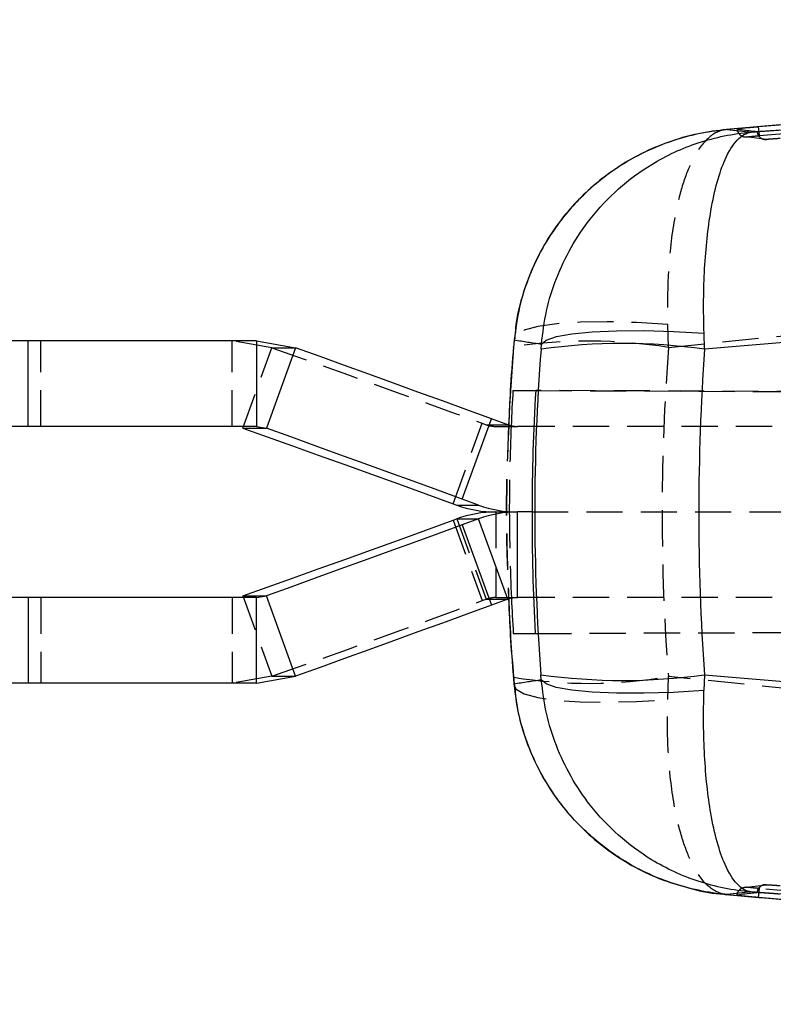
# Model space of a CAD drawing. Extents: x 6 to 410, y 86 to 287.
# Tile 5 of 13: x 146 to 172, y 105 to 139. Entities that reach past the tile are written whole.
import ezdxf

# ---------------------------------------------------------------- set-up
doc = ezdxf.new("R2010")
doc.units = 0
doc.linetypes.add('HIDDEN', pattern=[1.905, 1.27, -0.635])
doc.layers.get('0').update_dxf_attribs({"linetype": 'CONTINUOUS'})

msp = doc.modelspace()

# ---------------------------------------------------------------- linework, layer by layer
at = {"color": 7, "linetype": 'CONTINUOUS'}
for p, q in [((215.1458, 139.2113), (171.9074, 135.4526)), ((215.1458, 139.2024), (171.9074, 135.4512)), ((172.6502, 135.5235), (170.781, 135.3567)), ((172.6553, 135.524), (170.8115, 135.3594)), ((171.6553, 135.2696), (175.1053, 135.5323)), ((170.0135, 127.6566), (169.9956, 128.2187)), ((175.6865, 128.144), (170.0135, 127.6566)), ((146.2892, 127.9537), (116.9784, 127.9537)), ((146.2892, 124.9537), (146.2892, 127.9537)), ((154.3015, 127.9537), (146.2892, 127.9537)), ((154.3015, 127.9537), (154.3015, 124.9537)), ((154.3015, 127.9537), (155.6735, 127.7125)), ((155.6735, 127.7125), (154.6486, 124.8934)), ((163.3408, 127.9777), (163.3182, 127.7235)), ((164.2792, 127.6566), (164.2928, 127.834)), ((163.2959, 126.2153), (164.094, 126.2153)), ((163.2959, 126.2153), (164.0937, 126.2118)), ((146.2892, 124.9537), (116.9784, 124.9537)), ((154.3015, 124.9537), (146.2892, 124.9537)), ((154.3015, 124.9537), (154.6486, 124.8934)), ((161.5141, 122.4056), (162.539, 125.2247)), ((163.1172, 125.014), (162.539, 125.2247)), ((164.0293, 124.9537), (163.4588, 124.9537)), ((153.8179, 124.8934), (154.6486, 124.8934)), ((161.1944, 122.2431), (161.3266, 122.1949)), ((161.3266, 122.1949), (162.0923, 122.1949)), ((162.0923, 122.1949), (161.5141, 122.4056)), ((162.6931, 121.9537), (163.4588, 121.9537)), ((163.9654, 121.9537), (163.4588, 121.9537)), ((163.4588, 118.9537), (163.4588, 121.9537)), ((161.1944, 121.6643), (161.3266, 121.7125)), ((161.3266, 121.7125), (162.0923, 121.7125)), ((162.0923, 121.7125), (161.5141, 121.5018)), ((161.5141, 121.5018), (162.539, 118.6827)), ((163.1172, 118.8934), (162.0923, 121.7125)), ((146.2892, 118.9537), (116.9784, 118.9537)), ((146.2892, 118.9537), (146.2892, 115.9537)), ((154.3015, 118.9537), (146.2892, 118.9537)), ((153.8179, 119.014), (154.6486, 119.014)), ((154.3015, 118.9537), (154.6486, 119.014)), ((154.3015, 115.9537), (154.3015, 118.9537)), ((155.6735, 116.1949), (154.6486, 119.014)), ((163.1172, 118.8934), (162.539, 118.6827)), ((164.0176, 118.9537), (163.4588, 118.9537)), ((163.3078, 117.6921), (164.0771, 117.6955)), ((163.3078, 117.6921), (164.0773, 117.6921)), ((154.3015, 115.9537), (155.6735, 116.1949)), ((163.3149, 116.1828), (163.3374, 115.9283)), ((164.2896, 116.0743), (164.2762, 116.2508)), ((170.0108, 116.2508), (169.9929, 115.6914)), ((170.0108, 116.2508), (176.1665, 115.7238)), ((146.2892, 115.9537), (116.9784, 115.9537)), ((154.3015, 115.9537), (146.2892, 115.9537)), ((170.8089, 108.5426), (173.0383, 108.3438)), ((175.5874, 108.3354), (171.6547, 108.6338)), ((171.8669, 108.4529), (171.9071, 108.4493))]:
    msp.add_line(p, q, dxfattribs=at)
at = {"color": 7, "linetype": 'HIDDEN'}
for p, q in [((171.9475, 135.1479), (215.1847, 138.8992)), ((170.8715, 135.3648), (170.7303, 135.3445)), ((172.182, 135.0141), (171.4873, 135.1014)), ((168.7517, 127.7235), (168.7253, 128.527)), ((163.3642, 128.1218), (163.3553, 128.0245)), ((168.7517, 127.7235), (172.9138, 128.144)), ((146.7369, 124.9537), (146.7369, 127.9537)), ((154.8428, 127.7125), (153.4525, 127.9537)), ((153.4525, 124.9537), (153.4525, 127.9537)), ((153.8179, 124.8934), (154.8428, 127.7125)), ((154.8428, 127.7125), (155.6735, 127.7125)), ((164.0937, 126.2118), (252.792, 125.8245)), ((240.4895, 125.8814), (164.094, 126.2153)), ((161.1944, 122.2431), (162.2193, 125.0622)), ((162.2193, 125.0622), (162.3515, 125.014)), ((162.3515, 125.014), (163.1172, 125.014)), ((162.6931, 124.9537), (163.4588, 124.9537)), ((220.01, 124.9537), (164.0293, 124.9537)), ((162.6931, 121.9537), (162.6931, 118.9537)), ((163.9654, 121.9537), (202.6987, 121.9537)), ((161.1944, 121.6643), (162.2193, 118.8453)), ((161.3266, 121.7125), (162.3515, 118.8934)), ((146.7369, 118.9537), (146.7369, 115.9537)), ((153.4525, 118.9537), (153.4525, 115.9537)), ((153.8179, 119.014), (154.8428, 116.1949)), ((162.2193, 118.8453), (162.3515, 118.8934)), ((162.3515, 118.8934), (163.1172, 118.8934)), ((162.6931, 118.9537), (163.4588, 118.9537)), ((220.01, 118.9537), (164.0176, 118.9537)), ((164.0771, 117.6955), (252.9792, 118.0837)), ((164.0773, 117.6921), (241.1126, 118.0288)), ((154.8428, 116.1949), (153.4525, 115.9537)), ((154.8428, 116.1949), (155.6735, 116.1949)), ((168.7221, 115.3785), (168.7487, 116.1828)), ((173.2957, 115.7238), (168.7487, 116.1828)), ((163.354, 115.8822), (163.3681, 115.7386)), ((171.4873, 108.8006), (172.1819, 108.8893)), ((170.7784, 108.5465), (173.0331, 108.345))]:
    msp.add_line(p, q, dxfattribs=at)
at = {"color": 8, "linetype": 'CONTINUOUS'}
for p, q in [((163.3182, 127.7235), (163.3134, 127.745)), ((163.3385, 128.0261), (163.3408, 127.9777)), ((163.31, 116.1623), (163.3149, 116.1828)), ((163.3374, 115.9283), (163.3351, 115.8801))]:
    msp.add_line(p, q, dxfattribs=at)
at = {"color": 7, "linetype": 'CONTINUOUS', "flags": 128}
for points in [[(171.9071, 135.4526), (171.8877, 135.4509), (171.8682, 135.4491)], [(164.2928, 127.834), (164.458, 127.9809), (164.8196, 128.1059), (165.3651, 128.2045), (166.0751, 128.2732), (166.9249, 128.3097), (167.8845, 128.3127), (168.9202, 128.282), (169.9956, 128.2187)], [(162.539, 125.2247), (161.6795, 125.5366), (160.8203, 125.8483), (159.9613, 126.1597), (159.1028, 126.4709), (158.2447, 126.7818), (157.387, 127.0924), (156.5299, 127.4026), (155.6735, 127.7125)], [(153.8179, 124.8934), (154.6758, 124.5894), (155.5604, 124.2747), (156.4676, 123.9506), (157.3933, 123.6186), (158.3331, 123.2803), (159.2829, 122.9372), (160.2381, 122.591), (161.1944, 122.2431)], [(161.5141, 122.4056), (160.6546, 122.7175), (159.7954, 123.0292), (158.9365, 123.3407), (158.0779, 123.6518), (157.2198, 123.9627), (156.3621, 124.2733), (155.5051, 124.5835), (154.6486, 124.8934)], [(153.8179, 119.014), (154.6758, 119.318), (155.5604, 119.6327), (156.4676, 119.9568), (157.3933, 120.2888), (158.3331, 120.6271), (159.2829, 120.9702), (160.2381, 121.3165), (161.1944, 121.6643)], [(161.5141, 121.5018), (160.6546, 121.1899), (159.7954, 120.8782), (158.9365, 120.5668), (158.0779, 120.2556), (157.2198, 119.9447), (156.3621, 119.6341), (155.5051, 119.3239), (154.6486, 119.014)], [(162.539, 118.6827), (161.6795, 118.3708), (160.8203, 118.0591), (159.9613, 117.7477), (159.1028, 117.4365), (158.2447, 117.1256), (157.387, 116.8151), (156.5299, 116.5048), (155.6735, 116.1949)], [(169.9929, 115.6914), (168.9173, 115.6286), (167.8814, 115.5981), (166.9217, 115.6011), (166.0718, 115.6375), (165.3617, 115.7059), (164.8163, 115.8039), (164.4547, 115.9282), (164.2896, 116.0743)]]:
    msp.add_lwpolyline(points, dxfattribs=at)
at = {"color": 7, "linetype": 'HIDDEN', "flags": 128}
for points in [[(168.7253, 128.527), (167.6337, 128.5952), (166.5961, 128.6225), (165.6507, 128.608), (164.8323, 128.5521), (164.1712, 128.4571), (163.6917, 128.3262), (163.4115, 128.1645), (163.3385, 128.0261)], [(154.8428, 127.7125), (155.7007, 127.4085), (156.5853, 127.0938), (157.4925, 126.7697), (158.4182, 126.4377), (159.358, 126.0994), (160.3078, 125.7563), (161.263, 125.41), (162.2193, 125.0622)], [(154.8428, 116.1949), (155.7007, 116.4989), (156.5853, 116.8137), (157.4925, 117.1378), (158.4182, 117.4697), (159.358, 117.808), (160.3078, 118.1511), (161.263, 118.4974), (162.2193, 118.8453)], [(163.3351, 115.8801), (163.408, 115.742), (163.6881, 115.5805), (164.1676, 115.4498), (164.8287, 115.3547), (165.6471, 115.2987), (166.5926, 115.2839), (167.6304, 115.3108), (168.7221, 115.3785)]]:
    msp.add_lwpolyline(points, dxfattribs=at)
at = {"color": 7, "linetype": 'HIDDEN'}
for centre, radius, start, end in [((165.9626, 110.0252), 17.9168, 81.04439, 98.50325), ((162.6931, 125.9515), 0.9978, 249.97801, 269.99971), ((162.6931, 117.9559), 0.9978, 90.00029, 110.02199), ((165.968, 132.4503), 16.5035, 260.73187, 279.70018)]:
    msp.add_arc(centre, radius, start, end, dxfattribs=at)
at = {"color": 7, "linetype": 'CONTINUOUS'}
for centre, radius, start, end in [((167.1464, 107.55), 20.3101, 81.88446, 98.11554), ((163.4588, 125.9515), 0.9978, 249.97773, 269.99957), ((162.6931, 125.9451), 3.9914, 249.97812, 269.99948), ((163.4588, 125.945), 3.9913, 249.978, 269.99949), ((162.6931, 117.9624), 3.9914, 90.00052, 110.02188), ((163.4588, 117.9624), 3.9913, 90.00051, 110.022), ((163.4588, 117.9559), 0.9978, 90.00043, 110.02227), ((167.1435, 136.4968), 20.448, 261.93918, 278.06082)]:
    msp.add_arc(centre, radius, start, end, dxfattribs=at)
at = {"color": 8, "linetype": 'CONTINUOUS'}
for start_param, end_param in [(3.0602486, 3.0984716), (3.1841659, 3.2223948)]:
    msp.add_ellipse((237.3498, 121.9339), major_axis=(74.2772, 0), ratio=0.9592846, start_param=start_param, end_param=end_param, dxfattribs=at)
at = {"color": 7, "linetype": 'HIDDEN'}
for centre, major_axis, ratio, start_param, end_param in [((237.3498, 121.9339), (0, 71.253), 0.9659334, 1.4894523, 1.6515985), ((237.3498, 121.9339), (74.2772, 0), 0.9592846, 3.0984716, 3.1841659), ((234.3684, 121.9339), (0, 71.253), 0.9992718, 1.5280367, 1.5705185), ((234.3685, 121.9339), (-44.8147, 55.5189), 0.9965797, 0.8930791, 0.9355337)]:
    msp.add_ellipse(centre, major_axis=major_axis, ratio=ratio, start_param=start_param, end_param=end_param, dxfattribs=at)
at = {"color": 7, "linetype": 'CONTINUOUS'}
for centre, major_axis, ratio, start_param, end_param in [((232.2571, 121.9339), (0, 71.253), 0.9571269, 1.4903941, 1.6506405), ((232.2571, 121.9339), (0, 71.253), 0.8763875, 1.4903941, 1.6506405), ((234.3684, 121.9339), (0, 71.253), 0.9992718, 1.5106736, 1.5280367), ((235.107, 121.9339), (0, 71.253), 0.9984365, 1.5106736, 1.5705185), ((235.1069, 121.9339), (38.354, 60.1398), 0.9963101, 2.1365578, 2.1964019), ((234.3685, 121.9339), (-44.8147, 55.5189), 0.9965797, 0.9355337, 0.9529233)]:
    msp.add_ellipse(centre, major_axis=major_axis, ratio=ratio, start_param=start_param, end_param=end_param, dxfattribs=at)
for points, knots in [([(170.8115, 135.3594), (170.8055, 135.3589), (170.1384, 135.301), (168.8539, 135.0297), (167.2166, 134.2549), (165.9063, 133.2565), (164.7464, 131.983), (163.9552, 130.5658), (163.4939, 129.1418), (163.3918, 128.3657), (163.3408, 127.9777)], [0, 0, 0, 0, 0.0016046, 0.1783094, 0.345868, 0.4788886, 0.6118784, 0.7971633, 0.8985855, 1, 1, 1, 1]), ([(170.7303, 135.3445), (170.4208, 135.3079), (169.7297, 135.2263), (168.6877, 134.9189), (167.6235, 134.4519), (166.6638, 133.853), (165.8221, 133.1547), (165.1045, 132.3833), (164.4957, 131.5296), (164.0006, 130.6076), (163.628, 129.6024), (163.4129, 128.7656), (163.3743, 128.2554), (163.3642, 128.1218)], [0, 0, 0, 0, 0.0849408, 0.1896837, 0.2945888, 0.3999299, 0.4945966, 0.5883952, 0.6814934, 0.7735848, 0.8654462, 0.9647514, 1, 1, 1, 1]), ([(170.8115, 135.3594), (170.953, 135.3429), (171.2374, 135.3098), (171.5156, 135.2831), (171.6553, 135.2696)], [0, 0, 0, 0, 0.4975315, 1, 1, 1, 1]), ([(171.1578, 135.3767), (171.1669, 135.3755), (171.2181, 135.3686), (171.4518, 135.3381), (171.6745, 135.3134), (171.8556, 135.2934)], [0, 0, 0, 0, 0.0389186, 0.2186605, 1, 1, 1, 1]), ([(171.8682, 135.4491), (171.7809, 135.4412), (171.6064, 135.4254), (171.3846, 135.4039), (171.2265, 135.3874), (171.1583, 135.3788), (171.158, 135.3773), (171.1579, 135.3767)], [0, 0, 0, 0, 0.2215871, 0.4431581, 0.6645574, 0.8856485, 1, 1, 1, 1]), ([(171.8556, 135.2934), (171.8691, 135.2936), (171.896, 135.294), (172.0439, 135.3032), (172.2525, 135.3176), (172.4666, 135.3331), (172.6008, 135.3433), (172.6469, 135.3468)], [0, 0, 0, 0, 0.2209583, 0.4418779, 0.6627845, 0.8838968, 1, 1, 1, 1]), ([(164.2928, 127.834), (164.3416, 128.2269), (164.439, 129.0126), (164.7978, 130.1559), (165.3115, 131.2407), (166.0314, 132.3157), (166.9744, 133.3146), (168.2394, 134.2511), (169.802, 134.9717), (171.0191, 135.2189), (171.6495, 135.2691), (171.6553, 135.2696)], [0, 0, 0, 0, 0.1016326, 0.2032725, 0.3078956, 0.4125305, 0.5404034, 0.6683005, 0.8292117, 0.9984099, 1, 1, 1, 1]), ([(169.9956, 128.2187), (169.9879, 128.6078), (169.9723, 129.3859), (170.0106, 130.5076), (170.0956, 131.5634), (170.239, 132.5995), (170.4491, 133.549), (170.7529, 134.4206), (171.1518, 135.0627), (171.4798, 135.2499), (171.6537, 135.2694), (171.6553, 135.2696)], [0, 0, 0, 0, 0.1016327, 0.2032725, 0.3078958, 0.4125311, 0.5404042, 0.6683018, 0.8292125, 0.9984095, 1, 1, 1, 1]), ([(163.3134, 127.7451), (163.2707, 127.2321), (163.1951, 126.3219), (163.1635, 125.4074), (163.1497, 125.0083)], [0, 0, 0, 0, 0.5636134, 1, 1, 1, 1]), ([(163.34, 128.0238), (163.3311, 127.9348), (163.3186, 127.8105), (163.3082, 127.6837), (163.3052, 127.6476)], [0, 0, 0, 0, 0.7158917, 1, 1, 1, 1]), ([(164.2928, 127.834), (164.134, 127.8545), (163.816, 127.8956), (163.4993, 127.9504), (163.3408, 127.9777)], [0, 0, 0, 0, 0.49964496, 1, 1, 1, 1]), ([(163.1481, 118.8989), (163.1628, 118.4771), (163.1945, 117.5624), (163.2696, 116.6519), (163.3101, 116.1613)], [0, 0, 0, 0, 0.4611464, 1, 1, 1, 1]), ([(163.3113, 116.1625), (163.3149, 116.1134), (163.3219, 116.0182), (163.3312, 115.9254), (163.3357, 115.8805)], [0, 0, 0, 0, 0.5166726, 1, 1, 1, 1]), ([(163.3374, 115.9283), (163.4959, 115.9562), (163.8127, 116.0119), (164.1307, 116.0535), (164.2896, 116.0743)], [0, 0, 0, 0, 0.50033916, 1, 1, 1, 1]), ([(171.6547, 108.6338), (171.6489, 108.6342), (171.0185, 108.6843), (169.8014, 108.9312), (168.2386, 109.6514), (166.9733, 110.5875), (166.03, 111.5862), (165.3098, 112.6611), (164.7953, 113.7467), (164.4358, 114.8922), (164.3383, 115.6803), (164.2896, 116.0743)], [0, 0, 0, 0, 0.00158975, 0.17068323, 0.33149509, 0.45932, 0.58711959, 0.6916957, 0.79625993, 0.8981336, 1, 1, 1, 1]), ([(170.8089, 108.5426), (170.8029, 108.5431), (170.1345, 108.6011), (168.8476, 108.8731), (167.2087, 109.6499), (165.8987, 110.6496), (164.7401, 111.9234), (163.9501, 113.3406), (163.4898, 114.7646), (163.3882, 115.5404), (163.3374, 115.9283)], [0, 0, 0, 0, 0.0016039, 0.1785883, 0.3463769, 0.4792726, 0.6121379, 0.7973071, 0.8986573, 1, 1, 1, 1]), ([(163.3681, 115.7386), (163.3801, 115.5896), (163.42, 115.0932), (163.6379, 114.2619), (164.0059, 113.274), (164.5103, 112.3436), (165.1241, 111.4906), (165.8479, 110.7201), (166.6692, 110.0446), (167.5814, 109.4783), (168.5411, 109.0309), (169.2141, 108.8457), (169.5391, 108.7563)], [0, 0, 0, 0, 0.0443382, 0.1476651, 0.2542279, 0.3584355, 0.4636943, 0.5696013, 0.6771388, 0.7857785, 0.8965479, 1, 1, 1, 1]), ([(171.6547, 108.6338), (171.6531, 108.634), (171.4792, 108.6535), (171.151, 108.8406), (170.7519, 109.4827), (170.4477, 110.3543), (170.2373, 111.3038), (170.0937, 112.3399), (170.0083, 113.3968), (169.9697, 114.5207), (169.9852, 115.3012), (169.9929, 115.6914)], [0, 0, 0, 0, 0.0015896, 0.1706823, 0.331494, 0.4593189, 0.5871189, 0.6916953, 0.7962596, 0.8981334, 1, 1, 1, 1]), ([(169.5391, 108.7563), (169.5682, 108.7473), (169.9407, 108.6319), (170.3916, 108.5791), (170.8092, 108.5424), (170.8696, 108.5371)], [0, 0, 0, 0, 0.06766876, 0.86517477, 1, 1, 1, 1]), ([(171.6547, 108.6338), (171.5147, 108.6201), (171.2359, 108.593), (170.9508, 108.5593), (170.8089, 108.5426)], [0, 0, 0, 0, 0.5024893, 1, 1, 1, 1]), ([(171.8556, 108.6099), (171.8452, 108.6088), (171.7932, 108.6032), (171.5617, 108.5777), (171.3387, 108.5488), (171.1578, 108.5252)], [0, 0, 0, 0, 0.0449321, 0.2246607, 1, 1, 1, 1]), ([(171.1578, 108.5252), (171.1622, 108.5238), (171.1711, 108.521), (171.2951, 108.5072), (171.4856, 108.4881), (171.69, 108.4689), (171.822, 108.457), (171.8669, 108.4529)], [0, 0, 0, 0, 0.2213688, 0.4426966, 0.6641093, 0.8858418, 1, 1, 1, 1]), ([(172.647, 108.5568), (172.5583, 108.5634), (172.3809, 108.5767), (172.1439, 108.5935), (171.9646, 108.6052), (171.8746, 108.6101), (171.8604, 108.61), (171.8556, 108.6099)], [0, 0, 0, 0, 0.2220777, 0.4438882, 0.66514, 0.8861683, 1, 1, 1, 1]), ([(171.9074, 108.4507), (179.1132, 107.8183), (193.5246, 106.5534), (207.9387, 105.3209), (215.1458, 104.7046)], [0, 0, 0, 0, 0.49999933, 1, 1, 1, 1]), ([(171.9074, 108.4493), (179.1131, 107.8152), (193.5245, 106.5469), (207.9387, 105.3127), (215.1458, 104.6956)], [0, 0, 0, 0, 0.4999992, 1, 1, 1, 1])]:
    msp.add_open_spline(points, degree=3, knots=knots, dxfattribs=at)
at = {"color": 7, "linetype": 'HIDDEN'}
for points, knots in [([(170.8115, 135.3594), (170.8095, 135.3593), (170.5876, 135.3466), (170.1703, 135.1636), (169.6632, 134.504), (169.2797, 133.6002), (168.9632, 132.4128), (168.7797, 131.0578), (168.7081, 129.6736), (168.7196, 128.9092), (168.7253, 128.527)], [0, 0, 0, 0, 0.0016048, 0.1783041, 0.3458627, 0.4788809, 0.6118685, 0.7971533, 0.8985805, 1, 1, 1, 1]), ([(171.1579, 135.3767), (171.1593, 135.3651), (171.1634, 135.3326), (171.1804, 135.2811), (171.2116, 135.226), (171.2537, 135.1785), (171.3047, 135.1406), (171.3622, 135.1144), (171.4241, 135.0996), (171.4662, 135.1008), (171.4873, 135.1014)], [0, 0, 0, 0, 0.07377681, 0.20609187, 0.33840522, 0.47072371, 0.60304816, 0.73536422, 0.86768134, 1, 1, 1, 1]), ([(171.4873, 135.1014), (171.4881, 135.1019), (171.4901, 135.1031), (171.5439, 135.1095), (171.6491, 135.1203), (171.7894, 135.1337), (171.8956, 135.1433), (171.9475, 135.1479)], [0, 0, 0, 0, 0.1483065, 0.3627957, 0.5777585, 0.7935303, 1, 1, 1, 1]), ([(171.8556, 135.2934), (171.8571, 135.2807), (171.861, 135.2472), (171.8782, 135.195), (171.909, 135.1401), (171.9506, 135.0927), (172.0009, 135.0548), (172.0579, 135.0283), (172.1193, 135.013), (172.1611, 135.0138), (172.182, 135.0141)], [0, 0, 0, 0, 0.0804487, 0.2118131, 0.343171, 0.474538, 0.6058991, 0.7372595, 0.868625, 1, 1, 1, 1]), ([(171.9478, 135.148), (171.9456, 135.153), (171.9411, 135.163), (171.9316, 135.222), (171.9253, 135.2775), (171.9228, 135.2988)], [0, 0, 0, 0, 0.3811367, 0.7622725, 1, 1, 1, 1]), ([(172.6671, 135.0469), (172.6308, 135.0441), (172.5405, 135.0373), (172.4042, 135.0274), (172.2816, 135.0191), (172.2022, 135.0143), (172.1884, 135.0142), (172.182, 135.0141)], [0, 0, 0, 0, 0.1486868, 0.3697124, 0.5903991, 0.810949, 1, 1, 1, 1]), ([(163.1497, 125.0083), (163.1234, 124.4549), (163.052, 122.9507), (163.052, 120.9098), (163.1228, 119.429), (163.1481, 118.8989)], [0, 0, 0, 0, 0.2720205, 0.7394187, 1, 1, 1, 1]), ([(170.8089, 108.5426), (170.8069, 108.5427), (170.5846, 108.5553), (170.1664, 108.7386), (169.6613, 109.3977), (169.2767, 110.2983), (168.9604, 111.4863), (168.7767, 112.8445), (168.7046, 114.2277), (168.7162, 114.9921), (168.7221, 115.3785)], [0, 0, 0, 0, 0.00160404, 0.17857841, 0.3463629, 0.47701979, 0.61213035, 0.79729502, 0.89752765, 1, 1, 1, 1]), ([(171.1578, 108.5252), (171.1592, 108.5369), (171.1634, 108.5694), (171.1803, 108.6209), (171.2116, 108.676), (171.2537, 108.7235), (171.3046, 108.7613), (171.3622, 108.7876), (171.4241, 108.8024), (171.4662, 108.8012), (171.4873, 108.8006)], [0, 0, 0, 0, 0.0737994, 0.2061113, 0.3384257, 0.4707387, 0.6030483, 0.7353628, 0.8676811, 1, 1, 1, 1]), ([(171.9477, 108.754), (171.9037, 108.7579), (171.8058, 108.7667), (171.6688, 108.7797), (171.5577, 108.7909), (171.4926, 108.7984), (171.4889, 108.7999), (171.4873, 108.8006)], [0, 0, 0, 0, 0.175175, 0.3895147, 0.6033624, 0.8168783, 1, 1, 1, 1]), ([(172.182, 108.8893), (172.161, 108.8896), (172.1192, 108.8903), (172.0579, 108.8751), (172.0009, 108.8486), (171.9506, 108.8107), (171.909, 108.7633), (171.8782, 108.7084), (171.861, 108.6561), (171.8571, 108.6226), (171.8556, 108.6099)], [0, 0, 0, 0, 0.1313428, 0.2626817, 0.3940317, 0.5253676, 0.6567101, 0.7880554, 0.919393, 1, 1, 1, 1]), ([(171.923, 108.6038), (171.9254, 108.6249), (171.9318, 108.6801), (171.9412, 108.7389), (171.9457, 108.749), (171.9479, 108.754)], [0, 0, 0, 0, 0.2357485, 0.617874, 1, 1, 1, 1]), ([(215.1846, 105.0078), (207.9777, 105.6241), (193.564, 106.8567), (179.1531, 108.1216), (171.9477, 108.754)], [0, 0, 0, 0, 0.50000733, 1, 1, 1, 1]), ([(172.1819, 108.8893), (172.1863, 108.8893), (172.1971, 108.8893), (172.2628, 108.8856), (172.3787, 108.8779), (172.5206, 108.8677), (172.621, 108.8602), (172.6672, 108.8567)], [0, 0, 0, 0, 0.14710042, 0.36811346, 0.58947642, 0.81109573, 1, 1, 1, 1])]:
    msp.add_open_spline(points, degree=3, knots=knots, dxfattribs=at)
at = {"color": 8, "linetype": 'CONTINUOUS'}
for points, knots in [([(171.9228, 135.2988), (171.9213, 135.3108), (171.916, 135.3547), (171.9109, 135.4106), (171.9071, 135.4512)], [0, 0, 0, 0, 0.2734005, 1, 1, 1, 1]), ([(171.9073, 108.4507), (171.911, 108.4913), (171.9161, 108.5475), (171.9215, 108.5916), (171.923, 108.6038)], [0, 0, 0, 0, 0.7230334, 1, 1, 1, 1])]:
    msp.add_open_spline(points, degree=3, knots=knots, dxfattribs=at)

doc.saveas('drawing.dxf')
